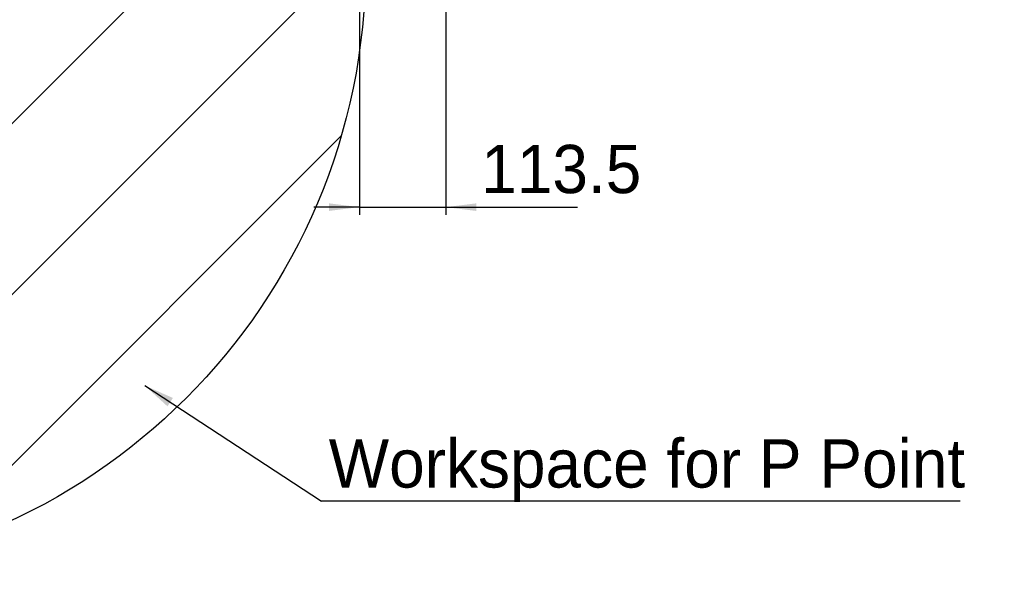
# Model space of a CAD drawing. Header units: millimetres. Extents: x 46 to 192, y 52 to 259.
# Tile 8 of 17: x 127 to 192, y 52 to 88. Entities that reach past the tile are written whole.
import ezdxf

# ---------------------------------------------------------------- set-up
doc = ezdxf.new("R2010")
doc.units = ezdxf.units.MM
doc.layers.add('标注层', color=3, linetype='Continuous')
doc.styles.add('SLDTEXTSTYLE1', font='ARIAL.TTF', dxfattribs={"width": 0.5688})
doc.styles.add('SLDTEXTSTYLE2', font='ARIAL.TTF', dxfattribs={"width": 0.948})
doc.styles.get("Standard").update_dxf_attribs({"font": 'HYSWLONGFANGSONG.TTF'})
doc.dimstyles.new('SLDDIMSTYLE0', dxfattribs={"dimtxt": 3.081982, "dimasz": 2, "dimexe": 0, "dimexo": 0.0625, "dimgap": 0.770496, "dimtad": 2, "dimlfac": 20, "dimrnd": 1e-09, "dimzin": 12, "dimdsep": 46, "dimtxsty": 'SLDTEXTSTYLE1', "dimsah": 1, "dimcen": 0.09, "dimadec": 0, "dimazin": 3, "dimtfac": 1, "dimtmove": 0, "dimatfit": 0, "dimfxl": 0, "dimfrac": 2, "dimtolj": 1, "dimtzin": 12, "dimarcsym": 0})
doc.dimstyles.new('SLDDIMSTYLE3', dxfattribs={"dimtxt": 0.18, "dimasz": 2, "dimexe": 0, "dimexo": 0.0625, "dimgap": 0, "dimtad": 0, "dimtih": 1, "dimtoh": 1, "dimdec": 0, "dimrnd": 1e-09, "dimzin": 0, "dimdsep": 46, "dimtxsty": 'Standard', "dimsah": 1, "dimcen": 0.09, "dimadec": 0, "dimazin": 0, "dimtfac": 2, "dimtdec": 0, "dimtofl": 0, "dimtmove": 0, "dimatfit": 3, "dimfxl": 0, "dimfrac": 2, "dimtolj": 1, "dimtzin": 0, "dimarcsym": 0})

# ---------------------------------------------------------------- blocks, each defined once
blk = doc.blocks.new('_D_5')
at = {"layer": '标注层'}
for p, q in [((149.341, 94.119), (149.341, 75.619)), ((155.016, 91.919), (155.016, 75.619)), ((149.341, 76.119), (146.341, 76.119)), ((149.341, 76.119), (155.016, 76.119)), ((155.016, 76.119), (163.671, 76.119))]:
    blk.add_line(p, q, dxfattribs=at)
for points in [[(149.341, 76.119), (147.341, 76.369), (147.341, 75.869)], [(155.016, 76.119), (157.016, 75.869), (157.016, 76.369)]]:
    blk.add_solid(points, dxfattribs=at)
at = {"layer": '标注层', "insert": (157.344, 80.212), "char_height": 3.175, "attachment_point": 1, "style": 'SLDTEXTSTYLE2'}
blk.add_mtext('113.5', dxfattribs=at)
blk = doc.blocks.new('SW_NOTE_3')
at = {"layer": '标注层', "color": 0}
blk.add_line((41.98, 0), (0, 0), dxfattribs=at)
at = {"layer": '标注层', "color": 0, "insert": (0.482, 4.069), "char_height": 3.175, "attachment_point": 1, "style": 'SLDTEXTSTYLE2'}
blk.add_mtext('Workspace for P Point', dxfattribs=at)

msp = doc.modelspace()

# ---------------------------------------------------------------- hatches: boundary and pattern name
at = {"layer": '标注层'}
h = msp.add_hatch(dxfattribs=at)
h.set_pattern_fill('ANSI31', color=256, scale=2.5, style=0)
edge = h.paths.add_edge_path(flags=0)
edge.add_arc((109.41589, 92.06884), 40.32983, 0, 360)
edge = h.paths.add_edge_path(flags=0)
edge.add_arc((109.41589, 92.06884), 12.169, 0, 360)

# ---------------------------------------------------------------- linework, layer by layer
msp.add_circle((109.41589, 92.06884), 40.32983, dxfattribs=at)

# ---------------------------------------------------------------- block references
msp.add_blockref('SW_NOTE_3', (146.84043, 56.79622), dxfattribs=at)

# ---------------------------------------------------------------- dimensions: what is measured, and where the dimension line sits
dim = msp.add_linear_dim(base=(155.01589, 76.11884), p1=(149.34089, 94.61884), p2=(155.01589, 92.41884), dimstyle='SLDDIMSTYLE0', dxfattribs=at)
dim.commit()
dim.dimension.update_dxf_attribs({"geometry": '_D_5', "text_midpoint": (160.50766, 76.11884), "dimtype": 160})

# ---------------------------------------------------------------- leaders
msp.add_leader([(135.23192, 64.39815), (146.84043, 56.79622)], dimstyle='SLDDIMSTYLE3', dxfattribs=at)

doc.saveas('drawing.dxf')
